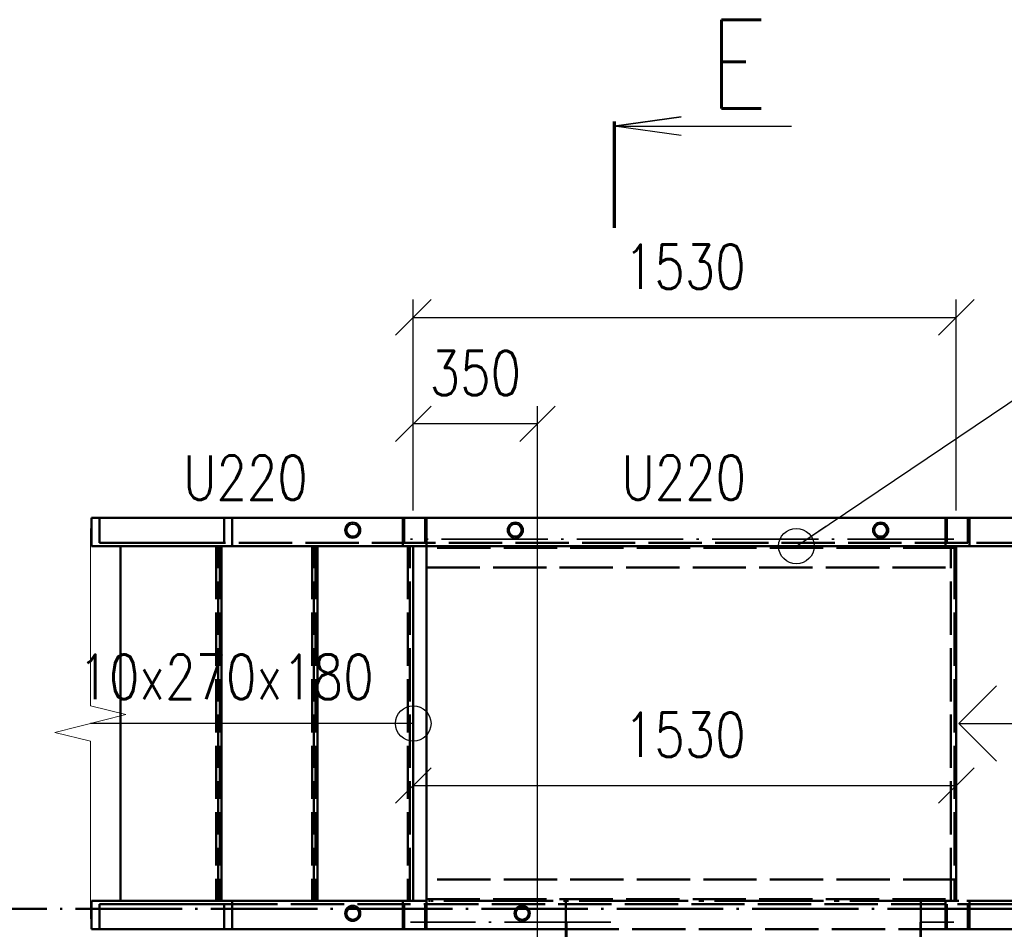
# Paper-space layout 'Layout1' of a CAD drawing. Extents: x -2 to 1033, y -36 to 596.
# Tile 6 of 64: x 130 to 185, y 223 to 274. Entities that reach past the tile are written whole.
import ezdxf
from ezdxf.enums import TextEntityAlignment as Align

# ---------------------------------------------------------------- set-up
doc = ezdxf.new("R2010")
doc.units = 0
for name, pattern in [('ACAD_ISO02W100', [15, 12, -3]), ('ACAD_ISO04W100', [30.5, 24, -3, 0.5, -3]), ('B_CARA_09', [0.5, 0, -0.5])]:
    doc.linetypes.add(name, pattern=pattern)
doc.layers.get('0').update_dxf_attribs({"linetype": 'CONTINUOUS'})
doc.layers.get('DEFPOINTS').update_dxf_attribs({"color": 132, "linetype": 'CONTINUOUS'})
for name, color, linetype, lineweight in [('SS_1.ET-HALA_TaO-LAVKA_+5.100m-ZABRADLI_DEMONTAZ', 1, 'B_CARA_09', 50), ('SS_KOTY', 3, 'CONTINUOUS', 25), ('SS_PLNA_018', 5, 'CONTINUOUS', 18), ('SS_PLNA_025', 7, 'CONTINUOUS', 25), ('SS_PODKLADY_KOTY', 251, 'CONTINUOUS', 13), ('SS_POPIS_PROFILU', 13, 'CONTINUOUS', 25), ('SS_REZ', 6, 'CONTINUOUS', 70), ('SS_SCHODISTE', 30, 'CONTINUOUS', 50), ('SS_SRAFY', 8, 'CONTINUOUS', 18), ('SS_TEXT7', 6, 'CONTINUOUS', 70), ('SS_ZABRADLI', 2, 'CONTINUOUS', 35)]:
    doc.layers.add(name, color=color, linetype=linetype, lineweight=lineweight)
doc.layers.add('SS_PLECHY', color=7, linetype='CONTINUOUS', lineweight=50, true_color=0xb47846)
doc.styles.add('ROMANS', font='romans.shx', dxfattribs={"width": 0.8})
doc.styles.add('romans.shx', font='romans.shx', dxfattribs={"height": 5})
doc.dimstyles.new('A-1_(2.5)_50AS', dxfattribs={"dimtxt": 2.5, "dimasz": 2, "dimexe": 1, "dimexo": 2, "dimgap": 0, "dimtad": 0, "dimdec": 1, "dimlfac": 50, "dimrnd": 1, "dimtxsty": 'ROMANS', "dimblk1": 'OBLIQUE', "dimblk2": 'OBLIQUE', "dimsah": 1, "dimcen": 2, "dimclrd": 256, "dimclre": 256, "dimclrt": 256, "dimadec": 1, "dimazin": 2, "dimtfac": 0.714286, "dimtdec": 1, "dimtmove": 0, "dimatfit": 3, "dimldrblk": 'OPEN', "dimfxl": 1, "dimtvp": 1.142857, "dimtfill": 1, "dimtolj": 1, "dimlwd": -1, "dimlwe": -1, "dimarcsym": 0})
pattern_1 = [(45, (57.84679, 35.42408), (-0.04490128, 0.04490128), [])]

# ---------------------------------------------------------------- blocks, each defined once
blk = doc.blocks.new('0PRER')
blk.add_lwpolyline([(0, 0), (10, 0), (10.5, 2), (11.5, -2), (12, 0), (22, 0)])
blk = doc.blocks.new('_Oblique')
at = {"color": 0, "linetype": 'ByBlock', "lineweight": -2}
blk.add_line((-0.5, -0.5), (0.5, 0.5), dxfattribs=at)
blk = doc.blocks.new('*D46')
at = {"layer": 'DEFPOINTS', "color": 0, "transparency": 16777216}
for p in [(151.847, 244.424), (182.447, 244.424), (182.447, 230.93)]:
    blk.add_point(p, dxfattribs=at)
at = {"layer": 'SS_KOTY', "transparency": 16777216}
for p, q in [((151.847, 242.424), (151.847, 229.93)), ((182.447, 242.424), (182.447, 229.93)), ((151.847, 230.93), (182.447, 230.93))]:
    blk.add_line(p, q, dxfattribs=at)
at = {"layer": 'SS_KOTY', "transparency": 16777216, "xscale": 2, "yscale": 2, "zscale": 2, "rotation": 180}
blk.add_blockref('_Oblique', (151.847, 230.93), dxfattribs=at)
at = {"layer": 'SS_KOTY', "transparency": 16777216, "xscale": 2, "yscale": 2, "zscale": 2}
blk.add_blockref('_Oblique', (182.447, 230.93), dxfattribs=at)
at = {"layer": 'SS_KOTY', "transparency": 16777216, "insert": (167.147, 233.788), "char_height": 2.5, "attachment_point": 5, "style": 'ROMANS', "bg_fill": 3, "box_fill_scale": 1.1, "bg_fill_color": 256, "bg_fill_true_color": 13158600, "bg_fill_transparency": 0}
blk.add_mtext('\\A1;1530', dxfattribs=at)
blk = doc.blocks.new('_OPEN')
at = {"color": 0, "linetype": 'ByBlock'}
for p, q in [((-1, 0.167), (0, 0)), ((0, 0), (-1, -0.167)), ((0, 0), (-1, 0))]:
    blk.add_line(p, q, dxfattribs=at)
blk = doc.blocks.new('*U87')
at = {"layer": 'SS_PLNA_025'}
blk.add_lwpolyline([(3.775, 5.2), (0, 5.724), (3.775, 6.247), (0, 5.724), (10, 5.724)], dxfattribs=at)
at = {"layer": 'SS_REZ'}
blk.add_line((0, 5.991), (0, 0), dxfattribs=at)
at = {"layer": 'SS_TEXT7', "style": 'ROMANS', "width": 0.8}
blk.add_attdef('REZs', text='', height=5, dxfattribs=at).set_placement((7, 6.724), align=Align.CENTER)
blk = doc.blocks.new('*D109')
at = {"layer": 'DEFPOINTS', "color": 0, "transparency": 16777216}
for p in [(182.447, 257.316), (151.847, 244.424, -5936), (182.447, 244.424)]:
    blk.add_point(p, dxfattribs=at)
at = {"layer": 'SS_KOTY', "transparency": 16777216}
for p, q in [((151.847, 246.424), (151.847, 258.316)), ((182.447, 246.424), (182.447, 258.316)), ((151.847, 257.316), (182.447, 257.316))]:
    blk.add_line(p, q, dxfattribs=at)
at = {"layer": 'SS_KOTY', "transparency": 16777216, "xscale": 2, "yscale": 2, "zscale": 2, "rotation": 180}
blk.add_blockref('_Oblique', (151.847, 257.316), dxfattribs=at)
at = {"layer": 'SS_KOTY', "transparency": 16777216, "xscale": 2, "yscale": 2, "zscale": 2}
blk.add_blockref('_Oblique', (182.447, 257.316), dxfattribs=at)
at = {"layer": 'SS_KOTY', "transparency": 16777216, "insert": (167.147, 260.173), "char_height": 2.5, "attachment_point": 5, "style": 'ROMANS', "bg_fill": 3, "box_fill_scale": 1.1, "bg_fill_color": 256, "bg_fill_true_color": 13158600, "bg_fill_transparency": 0}
blk.add_mtext('\\A1;1530', dxfattribs=at)
blk = doc.blocks.new('*D110')
at = {"layer": 'DEFPOINTS', "color": 0, "transparency": 16777216}
for p in [(151.847, 251.316), (151.847, 244.424), (158.847, 211.305)]:
    blk.add_point(p, dxfattribs=at)
at = {"layer": 'SS_KOTY', "transparency": 16777216}
for p, q in [((151.847, 246.424), (151.847, 252.316)), ((158.847, 213.305), (158.847, 252.316)), ((158.847, 251.316), (151.847, 251.316))]:
    blk.add_line(p, q, dxfattribs=at)
at = {"layer": 'SS_KOTY', "transparency": 16777216, "xscale": 2, "yscale": 2, "zscale": 2, "rotation": 180}
blk.add_blockref('_Oblique', (151.847, 251.316), dxfattribs=at)
at = {"layer": 'SS_KOTY', "transparency": 16777216, "xscale": 2, "yscale": 2, "zscale": 2}
blk.add_blockref('_Oblique', (158.847, 251.316), dxfattribs=at)
at = {"layer": 'SS_KOTY', "transparency": 16777216, "insert": (155.347, 254.173), "char_height": 2.5, "attachment_point": 5, "style": 'ROMANS', "bg_fill": 3, "box_fill_scale": 1.1, "bg_fill_color": 256, "bg_fill_true_color": 13158600, "bg_fill_transparency": 0}
blk.add_mtext('\\A1;350', dxfattribs=at)

psp = doc.layouts.get("Layout1")

# ---------------------------------------------------------------- hatches: boundary and pattern name
at = {"layer": 'SS_SRAFY'}
h = psp.add_hatch(dxfattribs=at)
h.set_pattern_fill('ANSI31', color=5, scale=0.02, style=0)
h.set_pattern_definition(pattern_1)
h.paths.add_polyline_path([(148.4365, 245.7691, 1), (148.4365, 244.8791, 1)], flags=0)
h.paths.add_polyline_path([(148.4365, 245.6691, 1), (148.4365, 244.9791, 1)], flags=0)
h = psp.add_hatch(dxfattribs=at)
h.set_pattern_fill('ANSI31', color=5, scale=0.02, style=0)
h.set_pattern_definition(pattern_1)
h.paths.add_polyline_path([(148.4365, 224.1691, 1), (148.4365, 223.2791, 1)], flags=0)
h.paths.add_polyline_path([(148.4365, 224.0691, 1), (148.4365, 223.3791, 1)], flags=0)

# ---------------------------------------------------------------- linework, layer by layer
at = {"layer": 'SS_1.ET-HALA_TaO-LAVKA_+5.100m-ZABRADLI_DEMONTAZ', "color": 2, "linetype": 'ACAD_ISO04W100', "ltscale": 0.25, "extrusion": (0, -1, 0)}
psp.add_arc((184.5668, 0, -223.9791), 1.02, 0, 90, dxfattribs=at)
at = {"layer": 'SS_PLECHY', "color": 3, "linetype": 'ACAD_ISO02W100', "ltscale": 0.25}
for p, q in [((160.4468, 223.5341), (160.4468, 224.4241)), ((180.4468, 224.4241), (180.4468, 223.5341)), ((160.4468, 209.6241), (160.4468, 223.2791)), ((180.4468, 223.2191), (180.4468, 209.6241))]:
    psp.add_line(p, q, dxfattribs=at)
at = {"layer": 'SS_PLECHY', "color": 1, "linetype": 'Continuous', "ltscale": 0.25}
for p, q in [((161.9468, 224.4241), (161.8468, 224.4241)), ((160.4468, 223.2791), (160.4468, 223.5341)), ((180.4468, 223.2191), (180.4468, 223.5341))]:
    psp.add_line(p, q, dxfattribs=at)
at = {"layer": 'SS_PLNA_025'}
for p, q in [((151.8468, 234.4241), (133.6584, 234.4241)), ((182.5968, 234.4241), (194.5232, 234.4241))]:
    psp.add_line(p, q, dxfattribs=at)
psp.add_lwpolyline([(184.7181, 232.3028), (182.5968, 234.4241), (184.7181, 236.5454)], dxfattribs=at)
psp.add_circle((151.8468, 234.4241), 1, dxfattribs=at)
at = {"layer": 'SS_SCHODISTE', "color": 1, "linetype": 'Continuous', "ltscale": 0.25}
for p, q in [((134.1653, 246.0241), (133.7146, 246.0241)), ((133.7146, 246.0241), (133.7146, 244.4241)), ((141.1961, 246.0241), (134.1653, 246.0241)), ((134.1653, 246.0241), (134.1653, 244.6041)), ((141.6468, 246.0241), (141.1961, 246.0241)), ((141.1961, 246.0241), (141.1961, 244.6041)), ((141.6468, 246.0241), (141.6468, 244.4241)), ((135.3468, 244.4241), (133.7146, 244.4241)), ((141.1961, 244.6041), (134.1653, 244.6041)), ((141.0468, 244.4241), (135.3468, 244.4241)), ((135.3468, 244.4241), (135.3468, 224.4241)), ((141.6468, 244.4241), (141.0468, 244.4241)), ((141.0468, 224.4241), (141.0468, 244.4241)), ((146.4468, 224.4241), (146.4468, 244.4241)), ((141.6468, 224.4241), (133.7146, 224.4241)), ((133.7146, 224.4241), (133.7146, 222.8241)), ((134.1653, 224.2441), (141.1961, 224.2441)), ((134.1653, 224.2441), (134.1653, 222.8241)), ((141.1961, 224.2441), (141.1961, 222.8241)), ((141.6468, 224.4241), (141.6468, 222.8241)), ((183.1831, 222.8241), (183.1831, 223.5341)), ((133.7146, 222.8241), (134.1653, 222.8241)), ((134.1653, 222.8241), (141.1961, 222.8241)), ((141.1961, 222.8241), (141.6468, 222.8241)), ((180.4618, 222.8241), (183.1831, 222.8241)), ((183.1832, 222.8241), (194.5232, 222.8241))]:
    psp.add_line(p, q, dxfattribs=at)
at = {"layer": 'SS_SCHODISTE', "color": 9, "linetype": 'ACAD_ISO02W100', "ltscale": 0.25}
for p, q in [((140.7468, 244.4241), (140.7468, 224.4241)), ((140.8468, 224.4241), (140.8468, 244.4241)), ((140.9468, 244.4241), (140.9468, 224.4241)), ((146.1468, 244.4241), (146.1468, 224.4241)), ((146.2468, 224.4241), (146.2468, 244.4241)), ((146.3468, 244.4241), (146.3468, 224.4241))]:
    psp.add_line(p, q, dxfattribs=at)
at = {"layer": 'SS_SCHODISTE', "color": 7, "linetype": 'ACAD_ISO04W100', "ltscale": 0.25}
for p, q in [((160.4468, 207.4241), (160.4468, 224.4241)), ((180.4468, 207.4241), (180.4468, 224.4241)), ((194.5232, 224.4241), (183.0359, 224.4241))]:
    psp.add_line(p, q, dxfattribs=at)
at = {"layer": 'SS_SCHODISTE', "color": 3, "linetype": 'ACAD_ISO02W100', "ltscale": 0.25}
for p, q in [((181.8305, 222.8241), (181.8305, 224.4241)), ((181.9073, 222.8241), (181.9073, 224.2441)), ((183.1063, 224.2441), (183.1063, 222.8241)), ((183.1063, 224.2441), (194.0781, 224.2441)), ((183.1831, 223.5341), (183.1831, 224.4241)), ((160.4318, 222.8241), (180.4618, 222.8241))]:
    psp.add_line(p, q, dxfattribs=at)
at = {"layer": 'SS_ZABRADLI', "color": 3, "linetype": 'ACAD_ISO02W100', "ltscale": 0.25}
for p, q in [((147.9915, 245.3241), (148.0254, 245.4944)), ((148.0254, 245.1538), (147.9915, 245.3241)), ((148.0254, 245.4944), (148.1219, 245.6387)), ((148.1178, 245.4561), (148.0915, 245.3241)), ((148.0915, 245.3241), (148.1178, 245.1921)), ((148.1926, 245.568), (148.1178, 245.4561)), ((148.1219, 245.6387), (148.2662, 245.7352)), ((148.3045, 245.6428), (148.1926, 245.568)), ((148.2662, 245.7352), (148.4365, 245.7691)), ((148.4365, 245.6691), (148.3045, 245.6428)), ((148.4365, 245.7691), (148.6068, 245.7352)), ((148.5686, 245.6428), (148.4365, 245.6691)), ((148.6805, 245.568), (148.5686, 245.6428)), ((148.6068, 245.7352), (148.7512, 245.6387)), ((148.7553, 245.4561), (148.6805, 245.568)), ((148.7512, 245.6387), (148.8477, 245.4944)), ((148.7815, 245.3241), (148.7553, 245.4561)), ((148.7553, 245.1921), (148.7815, 245.3241)), ((148.8477, 245.4944), (148.8815, 245.3241)), ((148.8815, 245.3241), (148.8477, 245.1538)), ((148.1219, 245.0094), (148.0254, 245.1538)), ((148.1178, 245.1921), (148.1926, 245.0801)), ((148.2662, 244.913), (148.1219, 245.0094)), ((148.1926, 245.0801), (148.3045, 245.0053)), ((148.4365, 244.8791), (148.2662, 244.913)), ((148.3045, 245.0053), (148.4365, 244.9791)), ((148.4365, 244.9791), (148.5686, 245.0053)), ((148.6068, 244.913), (148.4365, 244.8791)), ((148.5686, 245.0053), (148.6805, 245.0801)), ((148.7512, 245.0094), (148.6068, 244.913)), ((148.6805, 245.0801), (148.7553, 245.1921)), ((148.8477, 245.1538), (148.7512, 245.0094)), ((148.2662, 224.1352), (148.4365, 224.1691)), ((148.4365, 224.1691), (148.6068, 224.1352)), ((147.9915, 223.7241), (148.0254, 223.8944)), ((148.0254, 223.5538), (147.9915, 223.7241)), ((148.0254, 223.8944), (148.1219, 224.0387)), ((148.1178, 223.8561), (148.0915, 223.7241)), ((148.0915, 223.7241), (148.1178, 223.5921)), ((148.1926, 223.968), (148.1178, 223.8561)), ((148.1219, 224.0387), (148.2662, 224.1352)), ((148.3045, 224.0428), (148.1926, 223.968)), ((148.4365, 224.0691), (148.3045, 224.0428)), ((148.5686, 224.0428), (148.4365, 224.0691)), ((148.6805, 223.968), (148.5686, 224.0428)), ((148.6068, 224.1352), (148.7512, 224.0387)), ((148.7553, 223.8561), (148.6805, 223.968)), ((148.7512, 224.0387), (148.8477, 223.8944)), ((148.7815, 223.7241), (148.7553, 223.8561)), ((148.7553, 223.5921), (148.7815, 223.7241)), ((148.8477, 223.8944), (148.8815, 223.7241)), ((148.8815, 223.7241), (148.8477, 223.5538)), ((148.1219, 223.4094), (148.0254, 223.5538)), ((148.1178, 223.5921), (148.1926, 223.4801)), ((148.2662, 223.313), (148.1219, 223.4094)), ((148.1926, 223.4801), (148.3045, 223.4053)), ((148.4365, 223.2791), (148.2662, 223.313)), ((148.3045, 223.4053), (148.4365, 223.3791)), ((148.4365, 223.3791), (148.5686, 223.4053)), ((148.6068, 223.313), (148.4365, 223.2791)), ((148.5686, 223.4053), (148.6805, 223.4801)), ((148.7512, 223.4094), (148.6068, 223.313)), ((148.6805, 223.4801), (148.7553, 223.5921)), ((148.8477, 223.5538), (148.7512, 223.4094))]:
    psp.add_line(p, q, dxfattribs=at)
at = {"layer": 'SS_ZABRADLI', "color": 7, "linetype": 'ACAD_ISO04W100', "ltscale": 0.25}
for p, q in [((160.4918, 209.8041), (160.4918, 223.2191)), ((180.4018, 209.8041), (180.4018, 223.2191)), ((182.3124, 223.2191), (180.4618, 223.2191))]:
    psp.add_line(p, q, dxfattribs=at)
at = {"layer": 'SS_ZABRADLI', "color": 1, "linetype": 'Continuous', "ltscale": 0.25}
for centre, radius in [((148.4365, 245.3241), 0.445), ((148.4365, 245.3241), 0.345), ((148.4365, 223.7241), 0.445), ((148.4365, 223.7241), 0.345)]:
    psp.add_circle(centre, radius, dxfattribs=at)

# ---------------------------------------------------------------- block references
at = {"layer": 'SS_PLNA_018', "rotation": 90}
psp.add_blockref('0PRER', (133.6584, 223.4241), dxfattribs=at)
at = {"layer": 'SS_REZ'}
psp.add_blockref('*U87', (163.1656, 262.3726), dxfattribs=at).add_auto_attribs({'REZs': 'E'})

# ---------------------------------------------------------------- texts
at = {"layer": 'SS_PODKLADY_KOTY', "style": 'ROMANS', "width": 0.8}
psp.add_text('10x270x180', height=2.5, dxfattribs=at).set_placement((132.9836, 235.8051))
at = {"layer": 'SS_POPIS_PROFILU', "color": 13, "style": 'romans.shx', "width": 0.8}
psp.add_text('U220', height=2.5, dxfattribs=at).set_placement((138.8738, 247.0241))

# ---------------------------------------------------------------- next in the draw order: dimensions: what is measured, and where the dimension line sits
at = {"layer": 'SS_KOTY'}
dim = psp.add_linear_dim(base=(182.4468, 230.9304), p1=(151.8468, 244.4241), p2=(182.4468, 244.4241), dimstyle='A-1_(2.5)_50AS', dxfattribs=at)
dim.commit()
dim.dimension.update_dxf_attribs({"geometry": '*D46', "text_midpoint": (167.1468, 233.7876)})

# ---------------------------------------------------------------- next in the draw order: dimensions: what is measured, and where the dimension line sits
dim = psp.add_linear_dim(base=(182.4468, 257.316), p1=(151.8468, 244.4241, -5936), p2=(182.4468, 244.4241), dimstyle='A-1_(2.5)_50AS', dxfattribs=at)
dim.commit()
dim.dimension.update_dxf_attribs({"geometry": '*D109', "text_midpoint": (167.1468, 260.1731)})

# ---------------------------------------------------------------- next in the draw order: hatches: boundary and pattern name
at = {"layer": 'SS_SRAFY'}
h = psp.add_hatch(dxfattribs=at)
h.set_pattern_fill('ANSI31', color=5, scale=0.02, style=0)
h.set_pattern_definition(pattern_1)
h.paths.add_polyline_path([(178.1832, 245.7691, 1), (178.1832, 244.8791, 1)], flags=0)
h.paths.add_polyline_path([(178.1832, 245.6691, 1), (178.1832, 244.9791, 1)], flags=0)

# ---------------------------------------------------------------- next in the draw order: linework, layer by layer
at = {"layer": 'SS_POPIS_PROFILU', "color": 0, "linetype": 'ByBlock', "lineweight": -2}
psp.add_line((173.4352, 244.4241), (175.0944, 245.5408), dxfattribs=at)
at = {"layer": 'SS_POPIS_PROFILU', "color": 13}
psp.add_lwpolyline([(173.4352, 244.4241), (189.0233, 254.9161), (218.928, 254.9161)], dxfattribs=at)
at = {"layer": 'SS_POPIS_PROFILU', "color": 0, "linetype": 'ByBlock', "lineweight": -2}
psp.add_circle((173.4352, 244.4241), 1, dxfattribs=at)
at = {"layer": 'SS_SCHODISTE', "color": 3, "linetype": 'ACAD_ISO02W100', "ltscale": 0.25}
for p, q in [((181.8305, 244.4241), (181.8305, 246.0241)), ((181.9073, 244.6041), (181.9073, 246.0241)), ((183.1063, 246.0241), (183.1063, 244.6041)), ((182.1468, 224.4241), (182.1468, 244.4241)), ((194.0781, 244.6041), (183.1063, 244.6041))]:
    psp.add_line(p, q, dxfattribs=at)
at = {"layer": 'SS_SCHODISTE', "color": 1, "linetype": 'Continuous', "ltscale": 0.25}
for p, q in [((183.1831, 244.4241), (183.1831, 246.0241)), ((194.5232, 246.0241), (183.1832, 246.0241)), ((183.1831, 244.4241), (182.4468, 244.4241)), ((182.4468, 224.4241), (182.4468, 244.4241)), ((194.5232, 244.4241), (183.1832, 244.4241))]:
    psp.add_line(p, q, dxfattribs=at)
at = {"layer": 'SS_SCHODISTE', "color": 9, "linetype": 'ACAD_ISO02W100', "ltscale": 0.25}
psp.add_line((182.3468, 244.4241), (182.3468, 224.4241), dxfattribs=at)
at = {"layer": 'SS_SCHODISTE', "color": 7, "linetype": 'ACAD_ISO04W100', "ltscale": 0.25}
psp.add_line((194.5232, 244.4241), (183.0359, 244.4241), dxfattribs=at)
at = {"layer": 'SS_ZABRADLI', "color": 1, "linetype": 'Continuous', "ltscale": 0.25}
for radius in [0.445, 0.345]:
    psp.add_circle((178.1832, 245.3241), radius, dxfattribs=at)

# ---------------------------------------------------------------- next in the draw order: texts
at = {"layer": 'SS_POPIS_PROFILU', "color": 13, "style": 'romans.shx', "width": 0.8}
psp.add_text('U220', height=2.5, dxfattribs=at).set_placement((163.5752, 247.0341))

# ---------------------------------------------------------------- next in the draw order: dimensions: what is measured, and where the dimension line sits
at = {"layer": 'SS_KOTY'}
dim = psp.add_linear_dim(base=(151.8468, 251.316), p1=(158.8468, 211.3048), p2=(151.8468, 244.4241), dimstyle='A-1_(2.5)_50AS', dxfattribs=at)
dim.commit()
dim.dimension.update_dxf_attribs({"geometry": '*D110', "text_midpoint": (155.3468, 254.1731)})

# ---------------------------------------------------------------- next in the draw order: hatches: boundary and pattern name
at = {"layer": 'SS_SRAFY'}
h = psp.add_hatch(dxfattribs=at)
h.set_pattern_fill('ANSI31', color=5, scale=0.02, style=0)
h.set_pattern_definition(pattern_1)
h.paths.add_polyline_path([(157.5968, 245.7691, 1), (157.5968, 244.8791, 1)], flags=0)
h.paths.add_polyline_path([(157.5968, 245.6691, 1), (157.5968, 244.9791, 1)], flags=0)
h = psp.add_hatch(dxfattribs=at)
h.set_pattern_fill('ANSI31', color=5, scale=0.02, style=0)
h.set_pattern_definition(pattern_1)
h.paths.add_polyline_path([(157.9868, 224.1691, 1), (157.9868, 223.2791, 1)], flags=0)
h.paths.add_polyline_path([(157.9868, 224.0691, 1), (157.9868, 223.3791, 1)], flags=0)

# ---------------------------------------------------------------- next in the draw order: linework, layer by layer
at = {"layer": 'SS_1.ET-HALA_TaO-LAVKA_+5.100m-ZABRADLI_DEMONTAZ', "color": 2, "linetype": 'ACAD_ISO04W100', "ltscale": 0.25}
psp.add_line((184.5668, 223.9791), (91.8668, 223.9791), dxfattribs=at)
at = {"layer": 'SS_PLECHY', "color": 1, "linetype": 'Continuous', "ltscale": 0.25}
psp.add_line((152.5968, 244.4241), (152.4468, 244.4241), dxfattribs=at)
at = {"layer": 'SS_SCHODISTE', "color": 1, "linetype": 'Continuous', "ltscale": 0.25}
for p, q in [((152.5968, 246.0241), (141.6468, 246.0241)), ((152.5968, 246.0241), (152.5968, 244.8791)), ((183.1831, 246.0241), (152.5968, 246.0241)), ((152.5968, 244.7591), (152.5968, 244.4241)), ((152.4468, 244.4241), (141.6468, 244.4241)), ((151.8468, 224.4241), (151.8468, 244.4241)), ((182.4468, 244.4241), (152.5968, 244.4241)), ((152.5968, 244.4241), (152.5968, 224.4241)), ((152.4468, 224.4241), (141.6468, 224.4241)), ((152.5968, 223.5341), (152.5968, 223.2791)), ((152.5968, 223.1591), (152.5968, 222.8241)), ((141.6468, 222.8241), (152.5968, 222.8241)), ((152.5968, 222.8241), (160.4318, 222.8241))]:
    psp.add_line(p, q, dxfattribs=at)
at = {"layer": 'SS_SCHODISTE', "color": 3, "linetype": 'ACAD_ISO02W100', "ltscale": 0.25}
for p, q in [((151.2646, 244.4241), (151.2646, 246.0241)), ((151.3403, 244.6041), (151.3403, 246.0241)), ((152.5211, 244.6041), (152.5211, 246.0241)), ((152.5968, 244.8791), (152.5968, 244.7591)), ((152.5211, 244.6041), (141.1961, 244.6041)), ((183.1063, 244.6041), (152.5211, 244.6041)), ((182.4468, 244.3241), (152.5968, 244.3241)), ((152.5968, 243.2241), (182.4468, 243.2241)), ((182.4468, 225.6241), (152.5968, 225.6241)), ((141.1961, 224.2441), (152.5211, 224.2441)), ((151.2646, 222.8241), (151.2646, 224.4241)), ((151.3403, 222.8241), (151.3403, 224.2441)), ((152.5211, 222.8241), (152.5211, 224.2441)), ((152.5211, 224.2441), (183.1063, 224.2441)), ((152.5968, 224.5241), (182.4468, 224.5241)), ((152.5968, 224.4241), (152.5968, 223.5341)), ((152.5968, 223.2791), (152.5968, 223.1591))]:
    psp.add_line(p, q, dxfattribs=at)
at = {"layer": 'SS_SCHODISTE', "color": 7, "linetype": 'ACAD_ISO04W100', "ltscale": 0.25}
for p, q in [((152.5968, 244.4241), (141.6468, 244.4241)), ((182.5968, 244.4241), (152.5968, 244.4241)), ((152.5968, 244.4241), (182.4468, 244.4241)), ((152.5968, 224.4241), (141.6468, 224.4241)), ((182.5968, 224.4241), (152.5968, 224.4241)), ((182.4468, 224.4241), (152.5968, 224.4241))]:
    psp.add_line(p, q, dxfattribs=at)
at = {"layer": 'SS_SCHODISTE', "color": 9, "linetype": 'ACAD_ISO02W100', "ltscale": 0.25}
for p, q in [((151.5468, 244.4241), (151.5468, 224.4241)), ((151.6468, 224.4241), (151.6468, 244.4241))]:
    psp.add_line(p, q, dxfattribs=at)
at = {"layer": 'SS_ZABRADLI', "color": 7, "linetype": 'ACAD_ISO04W100', "ltscale": 0.25}
for p, q in [((182.3124, 244.8191), (151.6996, 244.8191)), ((162.9868, 223.2191), (151.6996, 223.2191))]:
    psp.add_line(p, q, dxfattribs=at)
at = {"layer": 'SS_ZABRADLI', "color": 1, "linetype": 'Continuous', "ltscale": 0.25}
for centre, radius in [((157.5968, 245.3241), 0.445), ((157.5968, 245.3241), 0.345), ((157.9868, 223.7241), 0.445), ((157.9868, 223.7241), 0.345)]:
    psp.add_circle(centre, radius, dxfattribs=at)

doc.saveas('drawing.dxf')
